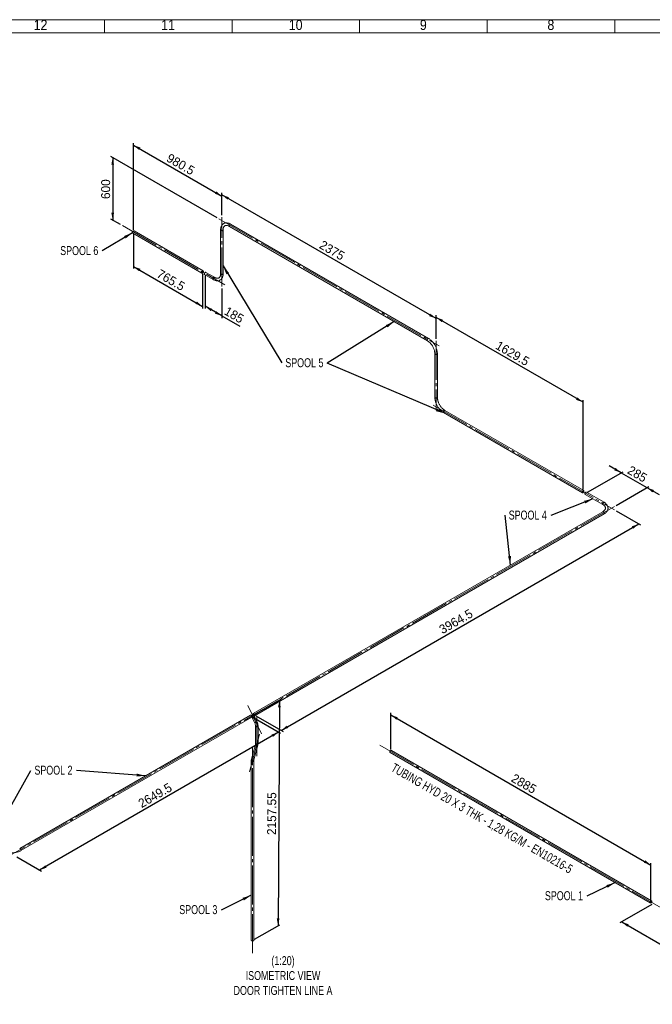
# Paper-space layout 'Hoja3' of a CAD drawing. Header units: millimetres. Extents: x 300 to 16757, y 100 to 11782.
# Tile 3 of 17: x 4845 to 9804, y 4066 to 11782. Entities that reach past the tile are written whole.
import ezdxf

# ---------------------------------------------------------------- set-up
doc = ezdxf.new("R2010")
doc.units = ezdxf.units.MM
doc.linetypes.add('SLD-Centrada-trazos-largos', pattern=[19.05, 15.24, -1.27, 1.27, -1.27])
doc.linetypes.add('SLD-Continua', pattern=[0])
doc.layers.add('COTAS', color=1, linetype='SLD-Continua')
doc.styles.add('SLDTEXTSTYLE3', font='GOTHIC.TTF', dxfattribs={"width": 0.913})
doc.styles.add('SLDTEXTSTYLE6', font='ARIALN.TTF', dxfattribs={"width": 0.87})
doc.styles.add('SLDTEXTSTYLE8', font='ARIAL.TTF', dxfattribs={"width": 0.948})
doc.styles.get("Standard").update_dxf_attribs({"font": 'ARIALN.TTF'})
doc.dimstyles.new('SLDDIMSTYLE2', dxfattribs={"dimtxt": 70, "dimasz": 70, "dimexe": 0, "dimexo": 0.0625, "dimgap": 17.5, "dimtad": 1, "dimlfac": 0.666667, "dimrnd": 1e-09, "dimzin": 12, "dimdsep": 46, "dimtxsty": 'SLDTEXTSTYLE8', "dimsah": 1, "dimcen": 0.09, "dimadec": 0, "dimazin": 3, "dimtfac": 1, "dimtofl": 0, "dimtmove": 0, "dimatfit": 3, "dimfxl": 1, "dimfrac": 2, "dimtolj": 1, "dimtzin": 12, "dimarcsym": 0})
doc.dimstyles.new('SLDDIMSTYLE4', dxfattribs={"dimtxt": 70, "dimasz": 70, "dimexe": 0, "dimexo": 0.0625, "dimgap": 17.5, "dimtad": 1, "dimlfac": 0.666667, "dimrnd": 1e-09, "dimzin": 12, "dimdsep": 46, "dimtxsty": 'SLDTEXTSTYLE8', "dimsah": 1, "dimcen": 0.09, "dimadec": 0, "dimazin": 3, "dimtfac": 1, "dimtmove": 0, "dimatfit": 0, "dimfxl": 1, "dimfrac": 2, "dimtolj": 1, "dimtzin": 12, "dimarcsym": 0})
doc.dimstyles.new('SLDDIMSTYLE5', dxfattribs={"dimtxt": 0.18, "dimasz": 70, "dimexe": 0, "dimexo": 0.0625, "dimgap": 0, "dimtad": 0, "dimtih": 1, "dimtoh": 1, "dimdec": 0, "dimrnd": 1e-09, "dimzin": 0, "dimdsep": 46, "dimtxsty": 'Standard', "dimsah": 1, "dimcen": 0.09, "dimadec": 0, "dimazin": 0, "dimtfac": 70, "dimtdec": 0, "dimtofl": 0, "dimtmove": 0, "dimatfit": 3, "dimfxl": 1, "dimfrac": 2, "dimtolj": 1, "dimtzin": 0, "dimarcsym": 0})

# ---------------------------------------------------------------- blocks, each defined once
blk = doc.blocks.new('_D_47')
at = {"layer": 'COTAS', "ltscale": 20}
for p, q in [((6674, 6315.7), (6889.3, 6191.4)), ((6875.1, 6199.6), (5001.6, 5118)), ((4823.4, 5220.9), (5015.8, 5109.9))]:
    blk.add_line(p, q, dxfattribs=at)
for points in [[(6875.1, 6199.6), (6820.2, 6180.3), (6831, 6161.7)], [(5001.6, 5118), (5056.5, 5137.3), (5045.7, 5155.9)]]:
    blk.add_solid(points, dxfattribs=at)
at = {"layer": 'COTAS', "ltscale": 20, "insert": (5765.9, 5663.4), "char_height": 70, "attachment_point": 1, "rotation": 29.99731, "style": 'SLDTEXTSTYLE8'}
blk.add_mtext('2649.5', dxfattribs=at)
blk = doc.blocks.new('_D_48')
at = {"layer": 'COTAS', "ltscale": 20}
for p, q in [((9521.5, 7933), (9712.8, 7822.6)), ((6895.3, 6212.4), (9698.6, 7830.7)), ((6695.2, 6328), (6909.4, 6204.3))]:
    blk.add_line(p, q, dxfattribs=at)
for points in [[(9698.6, 7830.7), (9643.7, 7811.5), (9654.5, 7792.8)], [(6895.3, 6212.4), (6950.2, 6231.7), (6939.4, 6250.3)]]:
    blk.add_solid(points, dxfattribs=at)
at = {"layer": 'COTAS', "ltscale": 20, "insert": (8124.5, 7026.2), "char_height": 70, "attachment_point": 1, "rotation": 29.99731, "style": 'SLDTEXTSTYLE8'}
blk.add_mtext('3964.5', dxfattribs=at)
blk = doc.blocks.new('_D_49')
at = {"layer": 'COTAS', "ltscale": 20}
for p, q in [((9560.7, 8231.2), (9465.5, 8286.1)), ((9297, 8078.9), (9574.8, 8239.4)), ((9560.7, 8231.2), (9762.2, 8114.9)), ((9521.5, 7975.9), (9776.4, 8123)), ((9762.2, 8114.9), (9857.4, 8059.9))]:
    blk.add_line(p, q, dxfattribs=at)
for points in [[(9560.7, 8231.2), (9516.6, 8269.1), (9505.8, 8250.4)], [(9762.2, 8114.9), (9806.3, 8076.9), (9817.1, 8095.6)]]:
    blk.add_solid(points, dxfattribs=at)
at = {"layer": 'COTAS', "ltscale": 20, "insert": (9637.1, 8291.3), "char_height": 70, "attachment_point": 1, "rotation": 330.00269, "style": 'SLDTEXTSTYLE8'}
blk.add_mtext('285', dxfattribs=at)
blk = doc.blocks.new('_D_50')
at = {"layer": 'COTAS', "ltscale": 20}
for p, q in [((8109.4, 9281), (8109.4, 9465.3)), ((9261.6, 8783.8), (8109.4, 9449)), ((9261.6, 8099.4), (9261.6, 8800.1))]:
    blk.add_line(p, q, dxfattribs=at)
for points in [[(8109.4, 9449), (8153.5, 9411.1), (8164.3, 9429.7)], [(9261.6, 8783.8), (9217.5, 8821.7), (9206.7, 8803.1)]]:
    blk.add_solid(points, dxfattribs=at)
at = {"layer": 'COTAS', "ltscale": 20, "insert": (8603.3, 9268.1), "char_height": 70, "attachment_point": 1, "rotation": 330.00269, "style": 'SLDTEXTSTYLE8'}
blk.add_mtext('1629.5', dxfattribs=at)
blk = doc.blocks.new('_D_51')
at = {"layer": 'COTAS', "ltscale": 20}
for p, q in [((6430, 10250.4), (6430, 10426.1)), ((8109.4, 9440.2), (6430, 10409.7)), ((8109.4, 9281), (8109.4, 9456.6))]:
    blk.add_line(p, q, dxfattribs=at)
for points in [[(6430, 10409.7), (6474.1, 10371.8), (6484.9, 10390.5)], [(8109.4, 9440.2), (8065.3, 9478.1), (8054.5, 9459.5)]]:
    blk.add_solid(points, dxfattribs=at)
at = {"layer": 'COTAS', "ltscale": 20, "insert": (7222.2, 10056.6), "char_height": 70, "attachment_point": 1, "rotation": 330.00269, "style": 'SLDTEXTSTYLE8'}
blk.add_mtext('2375', dxfattribs=at)
blk = doc.blocks.new('_D_52')
at = {"layer": 'COTAS', "ltscale": 20}
for p, q in [((6392.9, 10229), (5560, 10709.8)), ((5574.2, 10701.7), (5574.2, 10211.7)), ((5635.9, 10176.1), (5560, 10219.9))]:
    blk.add_line(p, q, dxfattribs=at)
for points in [[(5574.2, 10701.7), (5563.4, 10644.5), (5584.9, 10644.5)], [(5574.2, 10211.7), (5584.9, 10268.9), (5563.4, 10268.9)]]:
    blk.add_solid(points, dxfattribs=at)
at = {"layer": 'COTAS', "ltscale": 20, "insert": (5483.9, 10376.5), "char_height": 70, "attachment_point": 1, "rotation": 90, "style": 'SLDTEXTSTYLE8'}
blk.add_mtext('600', dxfattribs=at)
blk = doc.blocks.new('_D_53')
at = {"layer": 'COTAS', "ltscale": 20}
for p, q in [((6299.2, 9776.9), (6299.2, 9519.3)), ((6430, 9674.8), (6430, 9443.8)), ((6430, 9460.1), (6299.2, 9535.6)), ((6430, 9460.1), (6570.1, 9379.2))]:
    blk.add_line(p, q, dxfattribs=at)
for points in [[(6299.2, 9535.6), (6343.3, 9497.7), (6354.1, 9516.4)], [(6430, 9460.1), (6385.9, 9498), (6375.1, 9479.3)]]:
    blk.add_solid(points, dxfattribs=at)
at = {"layer": 'COTAS', "ltscale": 20, "insert": (6476.3, 9537.6), "char_height": 70, "attachment_point": 1, "rotation": 330.00269, "style": 'SLDTEXTSTYLE8'}
blk.add_mtext('185', dxfattribs=at)
blk = doc.blocks.new('_D_54')
at = {"layer": 'COTAS', "ltscale": 20}
for p, q in [((5736.7, 10101.6), (5736.7, 9831.6)), ((5736.7, 9847.9), (6278, 9535.4)), ((6278, 9789.1), (6278, 9519.1))]:
    blk.add_line(p, q, dxfattribs=at)
for points in [[(5736.7, 9847.9), (5780.8, 9810), (5791.6, 9828.7)], [(6278, 9535.4), (6233.9, 9573.3), (6223.1, 9554.7)]]:
    blk.add_solid(points, dxfattribs=at)
at = {"layer": 'COTAS', "ltscale": 20, "insert": (5948.2, 9830), "char_height": 70, "attachment_point": 1, "rotation": 330.00269, "style": 'SLDTEXTSTYLE8'}
blk.add_mtext('765.5', dxfattribs=at)
blk = doc.blocks.new('_D_55')
at = {"layer": 'COTAS', "ltscale": 20}
for p, q in [((5736.7, 10134.3), (5736.7, 10815.3)), ((5736.7, 10799), (6430, 10398.7)), ((6430, 10250.4), (6430, 10415))]:
    blk.add_line(p, q, dxfattribs=at)
for points in [[(5736.7, 10799), (5780.8, 10761.1), (5791.6, 10779.7)], [(6430, 10398.7), (6385.9, 10436.6), (6375.1, 10418)]]:
    blk.add_solid(points, dxfattribs=at)
at = {"layer": 'COTAS', "ltscale": 20, "insert": (6024.3, 10737.1), "char_height": 70, "attachment_point": 1, "rotation": 330.00269, "style": 'SLDTEXTSTYLE8'}
blk.add_mtext('980.5', dxfattribs=at)
blk = doc.blocks.new('_D_56')
at = {"layer": 'COTAS', "ltscale": 20}
for p, q in [((6695.2, 6344.2), (6895.3, 6458.1)), ((6881.2, 6450.1), (6870.6, 4682.3)), ((6684.6, 4576.4), (6884.7, 4690.3))]:
    blk.add_line(p, q, dxfattribs=at)
for points in [[(6881.2, 6450.1), (6870.1, 6392.8), (6891.6, 6392.7)], [(6870.6, 4682.3), (6881.7, 4739.6), (6860.2, 4739.7)]]:
    blk.add_solid(points, dxfattribs=at)
at = {"layer": 'COTAS', "ltscale": 20, "insert": (6784.6, 5392.9), "char_height": 70, "attachment_point": 1, "rotation": 89.65624, "style": 'SLDTEXTSTYLE8'}
blk.add_mtext('2157.55', dxfattribs=at)
blk = doc.blocks.new('SW_NOTE_0_67')
at = {"layer": 'COTAS', "color": 0, "ltscale": 20, "insert": (-181.2, 38.8), "char_height": 70, "attachment_point": 2, "style": 'SLDTEXTSTYLE6'}
blk.add_mtext('SPOOL 2', dxfattribs=at)
blk = doc.blocks.new('SW_NOTE_0_68')
at = {"layer": 'COTAS', "color": 0, "ltscale": 20, "insert": (-180, 38.2), "char_height": 70, "attachment_point": 2, "style": 'SLDTEXTSTYLE6'}
blk.add_mtext('SPOOL 3', dxfattribs=at)
blk = doc.blocks.new('SW_NOTE_0_69')
at = {"layer": 'COTAS', "color": 0, "ltscale": 20, "insert": (-180.8, 37.7), "char_height": 70, "attachment_point": 2, "style": 'SLDTEXTSTYLE6'}
blk.add_mtext('SPOOL 4', dxfattribs=at)
blk = doc.blocks.new('SW_NOTE_0_70')
at = {"layer": 'COTAS', "color": 0, "ltscale": 20, "insert": (176.5, 36.5), "char_height": 70, "attachment_point": 2, "style": 'SLDTEXTSTYLE6'}
blk.add_mtext('SPOOL 5', dxfattribs=at)
blk = doc.blocks.new('SW_NOTE_0_71')
at = {"layer": 'COTAS', "color": 0, "ltscale": 20, "insert": (-180.1, 37.8), "char_height": 70, "attachment_point": 2, "style": 'SLDTEXTSTYLE6'}
blk.add_mtext('SPOOL 6', dxfattribs=at)
blk = doc.blocks.new('_D_57')
at = {"layer": 'COTAS', "ltscale": 20}
for p, q in [((7753.8, 6063.3), (7753.8, 6350.8)), ((7753.8, 6334.5), (9793.8, 5156.8)), ((9793.8, 4885.6), (9793.8, 5173.1))]:
    blk.add_line(p, q, dxfattribs=at)
for points in [[(7753.8, 6334.5), (7797.9, 6296.6), (7808.6, 6315.2)], [(9793.8, 5156.8), (9749.6, 5194.7), (9738.9, 5176.1)]]:
    blk.add_solid(points, dxfattribs=at)
at = {"layer": 'COTAS', "ltscale": 20, "insert": (8726.2, 5877.3), "char_height": 70, "attachment_point": 1, "rotation": 330.00269, "style": 'SLDTEXTSTYLE8'}
blk.add_mtext('2885', dxfattribs=at)
blk = doc.blocks.new('_D_58')
at = {"layer": 'COTAS', "ltscale": 20}
for p, q in [((9800.8, 4848.8), (9550, 4704.1)), ((9564.2, 4712.2), (11038.5, 3861.1)), ((11252.2, 3984.5), (11024.4, 3853))]:
    blk.add_line(p, q, dxfattribs=at)
for points in [[(9564.2, 4712.2), (9608.3, 4674.3), (9619.1, 4693)], [(11038.5, 3861.1), (10994.4, 3899), (10983.6, 3880.4)]]:
    blk.add_solid(points, dxfattribs=at)
at = {"layer": 'COTAS', "ltscale": 20, "insert": (10253.8, 4418.3), "char_height": 70, "attachment_point": 1, "rotation": 330.00269, "style": 'SLDTEXTSTYLE8'}
blk.add_mtext('2085', dxfattribs=at)
blk = doc.blocks.new('SW_NOTE_0_72')
at = {"layer": 'COTAS', "color": 0, "ltscale": 20, "insert": (-179.7, 37.5), "char_height": 70, "attachment_point": 2, "style": 'SLDTEXTSTYLE6'}
blk.add_mtext('SPOOL 1', dxfattribs=at)

psp = doc.layouts.new('Hoja3')

# ---------------------------------------------------------------- linework, layer by layer
at = {"color": 7, "linetype": 'SLD-Continua', "lineweight": 18, "ltscale": 20}
for p, q in [((300, 11780), (16720, 11780)), ((5510, 11680), (5510, 11780)), ((6510, 11680), (6510, 11780)), ((7510, 11680), (7510, 11780)), ((8510, 11680), (8510, 11780)), ((9510, 11680), (9510, 11780)), ((400, 11680), (16620, 11680)), ((8510, 11680.02), (8510, 11679.98)), ((5731.681, 10109.263), (6272.971, 9796.783)), ((6282.97, 9814.104), (5741.68, 10126.584)), ((6419.999, 10134.116), (6419.999, 9791.168)), ((6439.999, 9791.168), (6439.999, 10134.116)), ((6488.639, 10162.205), (8040.738, 9266.198)), ((8050.737, 9283.518), (6498.638, 10179.526)), ((6371.359, 9763.079), (6304.184, 9801.858)), ((6294.184, 9784.537), (6361.36, 9745.758)), ((8099.377, 9164.631), (8099.377, 8821.684)), ((8119.377, 8821.684), (8119.377, 9164.631)), ((9266.607, 8091.687), (8178.017, 8720.117)), ((8168.017, 8702.796), (9256.608, 8074.366)), ((9277.821, 8062.12), (9415.707, 7982.52)), ((9425.706, 7999.841), (9287.821, 8079.441)), ((9415.707, 7926.364), (6676.022, 6344.778)), ((6686.021, 6327.457), (9425.706, 7909.043)), ((6654.809, 6332.532), (4844.969, 5287.733)), ((4854.968, 5270.412), (6664.808, 6315.211)), ((6667.858, 6312.221), (6687.228, 6271.887)), ((6705.257, 6280.545), (6685.886, 6320.879)), ((6693.549, 6247.144), (6693.549, 6110.063)), ((6713.549, 6110.063), (6713.549, 6247.144)), ((6692.685, 6102.78), (6661.96, 5988.107)), ((6681.279, 5982.931), (6712.003, 6097.604)), ((7748.753, 6038.262), (9788.756, 4860.593)), ((9798.755, 4877.914), (7758.752, 6055.582)), ((6660.415, 5975.647), (6660.415, 4568.308)), ((6680.415, 4568.308), (6680.415, 5975.647))]:
    psp.add_line(p, q, dxfattribs=at)
at = {"color": 7, "linetype": 'SLD-Continua', "lineweight": 18, "ltscale": 20, "flags": 128}
for points in [[(6498.638, 10179.526), (6496.416, 10180.769), (6492.223, 10182.897), (6488.015, 10184.746), (6483.807, 10186.306), (6479.616, 10187.567), (6475.459, 10188.522), (6471.354, 10189.164), (6467.319, 10189.492), (6463.376, 10189.504), (6459.54, 10189.204), (6455.828, 10188.598), (6452.254, 10187.693), (6448.828, 10186.498), (6445.561, 10185.021), (6442.458, 10183.271), (6439.528, 10181.256), (6436.777, 10178.984), (6434.212, 10176.462), (6431.837, 10173.695), (6429.659, 10170.687), (6427.684, 10167.444), (6425.919, 10163.972), (6424.371, 10160.278), (6423.049, 10156.373), (6421.958, 10152.27), (6421.105, 10147.984), (6420.493, 10143.532), (6420.124, 10138.932), (6419.999, 10134.116)], [(5731.681, 10109.263), (5731.175, 10109.622), (5730.435, 10110.49), (5729.92, 10111.628), (5729.65, 10112.992), (5729.634, 10114.535), (5729.873, 10116.201), (5730.357, 10117.929), (5731.071, 10119.656)], [(5731.071, 10119.656), (5731.987, 10121.321), (5733.072, 10122.863), (5734.288, 10124.227), (5735.591, 10125.363), (5736.933, 10126.23), (5738.266, 10126.797), (5739.541, 10127.043), (5740.713, 10126.959), (5741.68, 10126.584)], [(6437.07, 10130.034), (6435.604, 10129.335), (6433.935, 10128.809), (6432.124, 10128.475), (6430.237, 10128.344), (6428.34, 10128.423), (6426.504, 10128.707), (6424.794, 10129.186), (6423.272, 10129.844), (6421.993, 10130.656), (6421.004, 10131.593), (6420.339, 10132.621), (6420.024, 10133.704), (6419.999, 10134.113)], [(6422.928, 10130.034), (6424.394, 10129.335), (6426.062, 10128.809), (6427.873, 10128.475), (6429.761, 10128.344), (6431.657, 10128.423), (6433.493, 10128.707), (6435.203, 10129.186), (6436.725, 10129.844), (6438.004, 10130.656), (6438.994, 10131.593), (6439.658, 10132.621), (6439.973, 10133.704), (6439.999, 10134.116)], [(6439.999, 10134.116), (6440.026, 10136.114), (6440.227, 10139.803), (6440.618, 10143.309), (6441.193, 10146.617), (6441.942, 10149.717), (6442.856, 10152.6), (6443.927, 10155.26), (6445.147, 10157.695), (6446.512, 10159.907), (6448.022, 10161.9), (6449.687, 10163.681), (6451.522, 10165.252), (6453.552, 10166.609), (6455.789, 10167.735), (6458.208, 10168.598), (6460.757, 10169.178), (6463.411, 10169.483), (6466.16, 10169.521), (6469.004, 10169.303), (6471.945, 10168.829), (6474.98, 10168.102), (6478.101, 10167.119), (6481.301, 10165.88), (6484.567, 10164.384), (6487.705, 10162.735), (6488.639, 10162.205)], [(6488.639, 10162.205), (6487.878, 10162.804), (6487.206, 10163.761), (6486.767, 10164.974), (6486.575, 10166.4), (6486.639, 10167.987), (6486.956, 10169.679), (6487.515, 10171.413), (6488.294, 10173.128), (6489.267, 10174.761), (6490.398, 10176.253), (6491.646, 10177.551), (6492.966, 10178.606), (6494.311, 10179.382), (6495.631, 10179.851), (6496.879, 10179.994), (6498.009, 10179.808), (6498.638, 10179.526)], [(6493.638, 10179.031), (6492.3, 10178.111), (6491.01, 10176.929), (6489.815, 10175.528), (6488.759, 10173.959), (6487.878, 10172.277), (6487.206, 10170.545), (6486.767, 10168.824), (6486.575, 10167.177), (6486.639, 10165.663), (6486.956, 10164.338), (6487.515, 10163.248), (6488.294, 10162.434), (6488.642, 10162.203)], [(6272.361, 9807.176), (6273.277, 9808.841), (6274.363, 9810.383), (6275.579, 9811.747), (6276.881, 9812.883), (6278.223, 9813.75), (6279.556, 9814.316), (6280.831, 9814.562), (6282.004, 9814.479), (6283.03, 9814.069), (6283.873, 9813.347), (6284.504, 9812.34), (6284.898, 9811.083), (6285.041, 9809.623), (6284.93, 9808.011), (6284.566, 9806.307), (6283.964, 9804.571), (6283.146, 9802.867), (6282.141, 9801.256), (6280.985, 9799.797), (6279.72, 9798.541), (6278.391, 9797.535), (6277.048, 9796.815), (6275.738, 9796.407), (6274.508, 9796.325), (6273.404, 9796.573), (6272.465, 9797.142), (6271.725, 9798.01), (6271.21, 9799.147), (6270.94, 9800.512), (6270.924, 9802.055), (6271.163, 9803.721), (6271.648, 9805.448), (6272.361, 9807.176)], [(6274.044, 9806.656), (6274.813, 9808.022), (6275.74, 9809.258), (6276.779, 9810.304), (6277.878, 9811.105), (6278.982, 9811.623), (6280.035, 9811.83), (6280.984, 9811.718), (6281.782, 9811.291), (6282.389, 9810.57), (6282.775, 9809.593), (6282.92, 9808.407), (6282.816, 9807.073), (6282.47, 9805.658), (6281.898, 9804.231), (6281.129, 9802.865), (6280.201, 9801.629), (6279.162, 9800.584), (6278.063, 9799.782), (6276.96, 9799.265), (6275.907, 9799.057), (6274.958, 9799.17), (6274.159, 9799.597), (6273.552, 9800.317), (6273.167, 9801.294), (6273.022, 9802.48), (6273.125, 9803.814), (6273.472, 9805.23), (6274.044, 9806.656)], [(6293.574, 9794.93), (6294.49, 9796.595), (6295.576, 9798.137), (6296.792, 9799.501), (6298.094, 9800.636), (6299.436, 9801.503), (6300.769, 9802.07), (6302.045, 9802.316), (6303.217, 9802.233), (6304.184, 9801.858)], [(6294.184, 9784.537), (6293.678, 9784.896), (6292.938, 9785.764), (6292.424, 9786.901), (6292.153, 9788.266), (6292.137, 9789.809), (6292.376, 9791.474), (6292.861, 9793.202), (6293.574, 9794.93)], [(6359.288, 9750.336), (6359.416, 9751.955), (6359.795, 9753.663), (6360.411, 9755.399), (6361.242, 9757.099), (6362.258, 9758.702), (6363.422, 9760.15), (6364.692, 9761.391), (6366.023, 9762.38), (6367.365, 9763.081), (6368.672, 9763.47), (6369.895, 9763.531), (6370.99, 9763.262), (6371.351, 9763.083)], [(6366.359, 9762.584), (6365.021, 9761.663), (6363.731, 9760.481), (6362.536, 9759.08), (6361.48, 9757.511), (6360.599, 9755.829), (6359.927, 9754.097), (6359.487, 9752.376), (6359.296, 9750.729), (6359.36, 9749.216), (6359.677, 9747.89), (6360.235, 9746.8), (6361.015, 9745.986), (6361.36, 9745.758)], [(6361.36, 9745.758), (6363.582, 9744.515), (6367.774, 9742.387), (6371.983, 9740.538), (6376.19, 9738.978), (6380.381, 9737.717), (6384.539, 9736.763), (6388.644, 9736.12), (6392.678, 9735.792), (6396.622, 9735.78), (6400.458, 9736.08), (6404.17, 9736.686), (6407.744, 9737.591), (6411.169, 9738.786), (6414.437, 9740.263), (6417.539, 9742.013), (6420.47, 9744.028), (6423.22, 9746.3), (6425.785, 9748.822), (6428.16, 9751.589), (6430.338, 9754.597), (6432.314, 9757.84), (6434.079, 9761.312), (6435.626, 9765.006), (6436.949, 9768.911), (6438.039, 9773.014), (6438.892, 9777.3), (6439.504, 9781.752), (6439.873, 9786.352), (6439.999, 9791.168)], [(6419.999, 9791.168), (6419.972, 9789.171), (6419.771, 9785.481), (6419.379, 9781.975), (6418.805, 9778.667), (6418.056, 9775.567), (6417.142, 9772.684), (6416.071, 9770.024), (6414.851, 9767.589), (6413.486, 9765.377), (6411.975, 9763.384), (6410.311, 9761.603), (6408.475, 9760.032), (6406.445, 9758.675), (6404.209, 9757.549), (6401.79, 9756.686), (6399.24, 9756.106), (6396.587, 9755.801), (6393.838, 9755.763), (6390.993, 9755.981), (6388.052, 9756.455), (6385.018, 9757.182), (6381.896, 9758.165), (6378.696, 9759.404), (6375.43, 9760.9), (6372.292, 9762.549), (6371.359, 9763.079)], [(6439.999, 9791.168), (6439.86, 9790.211), (6439.368, 9789.151), (6438.538, 9788.164), (6437.398, 9787.285), (6435.992, 9786.547), (6434.368, 9785.976), (6432.587, 9785.592), (6430.712, 9785.41), (6428.812, 9785.436), (6426.954, 9785.67), (6425.206, 9786.102), (6423.632, 9786.717), (6422.288, 9787.493), (6421.222, 9788.402), (6420.474, 9789.411), (6420.069, 9790.483), (6419.999, 9791.168)], [(6422.928, 9787.086), (6424.394, 9786.388), (6426.062, 9785.862), (6427.873, 9785.527), (6429.761, 9785.397), (6431.657, 9785.475), (6433.493, 9785.76), (6435.203, 9786.239), (6436.725, 9786.897), (6438.004, 9787.709), (6438.994, 9788.646), (6439.658, 9789.674), (6439.973, 9790.757), (6439.999, 9791.166)], [(8038.667, 9270.776), (8038.794, 9272.395), (8039.173, 9274.103), (8039.789, 9275.839), (8040.62, 9277.538), (8041.636, 9279.142), (8042.8, 9280.59), (8044.071, 9281.831), (8045.401, 9282.82), (8046.744, 9283.521), (8048.05, 9283.909), (8049.273, 9283.97), (8050.368, 9283.702), (8050.735, 9283.52)], [(8045.738, 9283.023), (8044.4, 9282.103), (8043.11, 9280.921), (8041.915, 9279.52), (8040.858, 9277.951), (8039.978, 9276.269), (8039.306, 9274.537), (8038.866, 9272.816), (8038.675, 9271.169), (8038.739, 9269.655), (8039.056, 9268.33), (8039.614, 9267.24), (8040.394, 9266.426), (8040.738, 9266.198)], [(8040.738, 9266.198), (8042.493, 9265.153), (8045.869, 9262.966), (8049.258, 9260.535), (8052.644, 9257.868), (8056.01, 9254.975), (8059.342, 9251.863), (8062.624, 9248.546), (8065.841, 9245.036), (8068.979, 9241.345), (8072.023, 9237.489), (8074.959, 9233.483), (8077.776, 9229.344), (8080.46, 9225.088), (8083.001, 9220.732), (8085.387, 9216.296), (8087.609, 9211.798), (8089.657, 9207.256), (8091.524, 9202.691), (8093.203, 9198.122), (8094.687, 9193.568), (8095.971, 9189.049), (8097.053, 9184.585), (8097.929, 9180.195), (8098.598, 9175.899), (8099.06, 9171.715), (8099.318, 9167.662), (8099.377, 9164.631)], [(8119.377, 9164.631), (8119.343, 9167.204), (8119.094, 9172.103), (8118.608, 9177.084), (8117.888, 9182.133), (8116.938, 9187.235), (8115.765, 9192.374), (8114.372, 9197.536), (8112.766, 9202.704), (8110.953, 9207.863), (8108.939, 9213), (8106.731, 9218.098), (8104.336, 9223.143), (8101.761, 9228.121), (8099.015, 9233.015), (8096.106, 9237.813), (8093.042, 9242.499), (8089.832, 9247.059), (8086.486, 9251.48), (8083.012, 9255.749), (8079.421, 9259.851), (8075.721, 9263.775), (8071.923, 9267.507), (8068.037, 9271.037), (8064.072, 9274.351), (8060.039, 9277.439), (8055.948, 9280.289), (8051.81, 9282.89), (8050.737, 9283.518)], [(8119.377, 9164.633), (8119.239, 9163.674), (8118.747, 9162.614), (8117.916, 9161.626), (8116.777, 9160.748), (8115.37, 9160.01), (8113.747, 9159.438), (8111.966, 9159.055), (8110.091, 9158.873), (8108.19, 9158.899), (8106.332, 9159.132), (8104.585, 9159.564), (8103.01, 9160.179), (8101.666, 9160.955), (8100.601, 9161.864), (8099.852, 9162.873), (8099.448, 9163.946), (8099.377, 9164.627)], [(8102.306, 9160.549), (8103.772, 9159.85), (8105.441, 9159.324), (8107.252, 9158.99), (8109.139, 9158.86), (8111.036, 9158.938), (8112.872, 9159.222), (8114.582, 9159.702), (8116.104, 9160.359), (8117.383, 9161.171), (8118.372, 9162.109), (8119.037, 9163.137), (8119.352, 9164.219), (8119.377, 9164.631)], [(8099.377, 8821.686), (8099.516, 8820.726), (8100.008, 8819.666), (8100.839, 8818.679), (8101.978, 8817.801), (8103.385, 8817.062), (8105.008, 8816.491), (8106.789, 8816.108), (8108.664, 8815.926), (8110.565, 8815.952), (8112.422, 8816.185), (8114.17, 8816.617), (8115.744, 8817.232), (8117.089, 8818.008), (8118.154, 8818.917), (8118.903, 8819.926), (8119.307, 8820.998), (8119.377, 8821.687)], [(8099.377, 8821.684), (8099.412, 8819.11), (8099.661, 8814.212), (8100.147, 8809.231), (8100.867, 8804.182), (8101.816, 8799.08), (8102.99, 8793.94), (8104.382, 8788.779), (8105.988, 8783.611), (8107.801, 8778.451), (8109.816, 8773.315), (8112.024, 8768.216), (8114.419, 8763.171), (8116.993, 8758.194), (8119.74, 8753.299), (8122.649, 8748.502), (8125.713, 8743.816), (8128.923, 8739.255), (8132.269, 8734.834), (8135.743, 8730.566), (8139.334, 8726.464), (8143.034, 8722.54), (8146.831, 8718.808), (8150.718, 8715.278), (8154.682, 8711.964), (8158.715, 8708.876), (8162.806, 8706.026), (8166.945, 8703.425), (8168.017, 8702.796)], [(8119.377, 8821.684), (8119.239, 8820.726), (8118.747, 8819.666), (8117.916, 8818.679), (8116.777, 8817.801), (8115.37, 8817.062), (8113.747, 8816.491), (8111.966, 8816.108), (8110.091, 8815.926), (8108.19, 8815.952), (8106.332, 8816.185), (8104.585, 8816.617), (8103.01, 8817.232), (8101.666, 8818.008), (8100.601, 8818.917), (8099.852, 8819.926), (8099.448, 8820.998), (8099.377, 8821.684)], [(8178.017, 8720.117), (8176.262, 8721.162), (8172.886, 8723.349), (8169.497, 8725.78), (8166.111, 8728.446), (8162.744, 8731.34), (8159.413, 8734.451), (8156.13, 8737.769), (8152.913, 8741.279), (8149.776, 8744.97), (8146.732, 8748.826), (8143.795, 8752.832), (8140.979, 8756.971), (8138.294, 8761.227), (8135.754, 8765.582), (8133.368, 8770.019), (8131.146, 8774.517), (8129.098, 8779.058), (8127.231, 8783.623), (8125.552, 8788.193), (8124.068, 8792.747), (8122.783, 8797.266), (8121.702, 8801.73), (8120.826, 8806.12), (8120.157, 8810.416), (8119.694, 8814.6), (8119.437, 8818.653), (8119.377, 8821.684)], [(8168.017, 8702.796), (8167.257, 8703.395), (8166.585, 8704.352), (8166.145, 8705.565), (8165.954, 8706.991), (8166.018, 8708.578), (8166.335, 8710.27), (8166.893, 8712.004), (8167.673, 8713.719), (8168.646, 8715.352), (8169.777, 8716.844), (8171.025, 8718.141), (8172.345, 8719.197), (8173.689, 8719.973), (8175.009, 8720.441), (8176.257, 8720.585), (8177.388, 8720.399), (8178.017, 8720.117)], [(8173.017, 8719.622), (8171.679, 8718.702), (8170.389, 8717.52), (8169.194, 8716.119), (8168.137, 8714.549), (8167.257, 8712.868), (8166.585, 8711.136), (8166.145, 8709.415), (8165.954, 8707.768), (8166.018, 8706.254), (8166.335, 8704.929), (8166.893, 8703.839), (8167.673, 8703.025), (8168.015, 8702.797)], [(9255.998, 8084.759), (9256.914, 8086.424), (9258, 8087.966), (9259.216, 8089.33), (9260.518, 8090.466), (9261.86, 8091.333), (9263.193, 8091.899), (9264.469, 8092.145), (9265.641, 8092.062), (9266.667, 8091.652), (9267.511, 8090.93), (9268.141, 8089.923), (9268.535, 8088.666), (9268.678, 8087.206), (9268.567, 8085.594), (9268.203, 8083.89), (9267.601, 8082.154), (9266.783, 8080.45), (9265.778, 8078.839), (9264.622, 8077.38), (9263.357, 8076.124), (9262.028, 8075.118), (9260.685, 8074.398), (9259.375, 8073.99), (9258.145, 8073.908), (9257.041, 8074.156), (9256.102, 8074.725), (9255.362, 8075.593), (9254.847, 8076.73), (9254.577, 8078.095), (9254.561, 8079.638), (9254.8, 8081.304), (9255.285, 8083.031), (9255.998, 8084.759)], [(9257.681, 8084.239), (9258.45, 8085.605), (9259.377, 8086.841), (9260.416, 8087.887), (9261.515, 8088.688), (9262.619, 8089.206), (9263.672, 8089.413), (9264.621, 8089.301), (9265.419, 8088.874), (9266.026, 8088.153), (9266.412, 8087.176), (9266.557, 8085.99), (9266.453, 8084.656), (9266.107, 8083.241), (9265.535, 8081.814), (9264.766, 8080.448), (9263.838, 8079.212), (9262.799, 8078.167), (9261.7, 8077.365), (9260.597, 8076.848), (9259.544, 8076.64), (9258.595, 8076.752), (9257.796, 8077.18), (9257.189, 8077.9), (9256.804, 8078.877), (9256.659, 8080.063), (9256.762, 8081.397), (9257.109, 8082.813), (9257.681, 8084.239)], [(9277.821, 8062.12), (9277.762, 8062.155), (9276.918, 8062.877), (9276.288, 8063.884), (9275.894, 8065.141), (9275.75, 8066.602), (9275.862, 8068.213), (9276.226, 8069.917), (9276.827, 8071.653), (9277.646, 8073.357), (9278.651, 8074.968), (9279.807, 8076.427), (9281.072, 8077.683), (9282.401, 8078.689), (9283.744, 8079.409), (9285.054, 8079.817), (9286.283, 8079.899), (9287.388, 8079.651), (9287.821, 8079.441)], [(9415.703, 7982.523), (9414.947, 7983.119), (9414.275, 7984.076), (9413.835, 7985.289), (9413.644, 7986.715), (9413.708, 7988.302), (9414.025, 7989.994), (9414.583, 7991.728), (9415.363, 7993.443), (9416.336, 7995.076), (9417.467, 7996.568), (9418.715, 7997.865), (9420.035, 7998.921), (9421.379, 7999.697), (9422.699, 8000.165), (9423.947, 8000.309), (9425.078, 8000.123), (9425.706, 7999.841)], [(9420.707, 7999.346), (9419.369, 7998.426), (9418.079, 7997.244), (9416.884, 7995.843), (9415.827, 7994.273), (9414.947, 7992.592), (9414.275, 7990.86), (9413.835, 7989.139), (9413.644, 7987.492), (9413.708, 7985.978), (9414.025, 7984.653), (9414.583, 7983.563), (9415.363, 7982.749), (9415.707, 7982.52)], [(9415.707, 7982.52), (9417.424, 7981.498), (9420.518, 7979.479), (9423.358, 7977.388), (9425.936, 7975.237), (9428.246, 7973.039), (9430.285, 7970.806), (9432.053, 7968.549), (9433.551, 7966.276), (9434.784, 7963.988), (9435.755, 7961.684), (9436.464, 7959.353), (9436.906, 7956.979), (9437.067, 7954.543), (9436.923, 7952.043), (9436.461, 7949.518), (9435.689, 7947.02), (9434.625, 7944.571), (9433.284, 7942.171), (9431.672, 7939.818), (9429.792, 7937.508), (9427.644, 7935.244), (9425.232, 7933.032), (9422.559, 7930.881), (9419.631, 7928.801), (9416.634, 7926.908), (9415.707, 7926.364)], [(9425.706, 7909.043), (9427.894, 7910.346), (9431.833, 7912.913), (9435.539, 7915.633), (9438.994, 7918.496), (9442.182, 7921.495), (9445.088, 7924.617), (9447.697, 7927.851), (9449.998, 7931.18), (9451.981, 7934.589), (9453.64, 7938.061), (9454.971, 7941.578), (9455.975, 7945.125), (9456.652, 7948.689), (9457.008, 7952.257), (9457.044, 7955.818), (9456.764, 7959.363), (9456.172, 7962.881), (9455.271, 7966.363), (9454.062, 7969.803), (9452.547, 7973.192), (9450.726, 7976.524), (9448.602, 7979.789), (9446.177, 7982.975), (9443.457, 7986.073), (9440.449, 7989.068), (9437.164, 7991.949), (9433.614, 7994.705), (9429.815, 7997.324), (9425.706, 7999.841)], [(9425.705, 7909.043), (9426.467, 7909.642), (9427.139, 7910.599), (9427.579, 7911.812), (9427.77, 7913.238), (9427.706, 7914.826), (9427.389, 7916.517), (9426.831, 7918.252), (9426.051, 7919.966), (9425.078, 7921.599), (9423.947, 7923.091), (9422.699, 7924.389), (9421.379, 7925.444), (9420.035, 7926.22), (9418.715, 7926.689), (9417.467, 7926.832), (9416.336, 7926.646), (9415.702, 7926.362)], [(9420.707, 7925.869), (9422.045, 7924.949), (9423.335, 7923.767), (9424.53, 7922.366), (9425.586, 7920.797), (9426.467, 7919.115), (9427.139, 7917.383), (9427.579, 7915.662), (9427.77, 7914.015), (9427.706, 7912.501), (9427.389, 7911.176), (9426.831, 7910.086), (9426.051, 7909.272), (9425.706, 7909.043)], [(6665.418, 6325.604), (6664.502, 6327.268), (6663.417, 6328.811), (6662.201, 6330.174), (6660.898, 6331.31), (6659.556, 6332.177), (6658.223, 6332.744), (6656.948, 6332.99), (6655.776, 6332.907), (6654.809, 6332.532)], [(6686.632, 6327.908), (6685.715, 6327.301), (6684.63, 6327.012), (6683.414, 6327.052), (6682.111, 6327.421), (6680.769, 6328.103), (6679.436, 6329.075), (6678.161, 6330.301), (6676.989, 6331.738), (6675.963, 6333.333), (6675.119, 6335.029), (6674.489, 6336.764), (6674.095, 6338.476), (6673.951, 6340.102), (6674.063, 6341.584), (6674.426, 6342.869), (6675.028, 6343.91), (6675.846, 6344.669), (6676.852, 6345.119), (6678.008, 6345.244), (6679.273, 6345.039), (6680.601, 6344.511), (6681.945, 6343.68), (6683.255, 6342.576), (6684.484, 6341.238), (6685.588, 6339.715), (6686.527, 6338.062), (6687.268, 6336.339), (6687.782, 6334.608), (6688.052, 6332.932), (6688.068, 6331.37), (6687.83, 6329.98), (6687.345, 6328.812), (6686.632, 6327.908)], [(6684.949, 6330.371), (6684.18, 6329.893), (6683.252, 6329.727), (6682.213, 6329.882), (6681.114, 6330.349), (6680.011, 6331.106), (6678.958, 6332.114), (6678.008, 6333.322), (6677.21, 6334.671), (6676.603, 6336.092), (6676.217, 6337.515), (6676.073, 6338.867), (6676.176, 6340.082), (6676.523, 6341.098), (6677.095, 6341.864), (6677.864, 6342.342), (6678.791, 6342.508), (6679.83, 6342.353), (6680.929, 6341.886), (6682.033, 6341.129), (6683.086, 6340.121), (6684.035, 6338.913), (6684.833, 6337.564), (6685.44, 6336.142), (6685.826, 6334.72), (6685.971, 6333.367), (6685.867, 6332.153), (6685.521, 6331.137), (6684.949, 6330.371)], [(6664.808, 6315.211), (6665.314, 6315.569), (6666.054, 6316.438), (6666.569, 6317.575), (6666.839, 6318.94), (6666.855, 6320.483), (6666.616, 6322.148), (6666.132, 6323.876), (6665.418, 6325.604)], [(6682.482, 6318.282), (6681.042, 6317.478), (6679.452, 6316.641), (6677.768, 6315.8), (6676.052, 6314.987), (6674.366, 6314.229), (6672.77, 6313.556), (6671.323, 6312.991), (6670.076, 6312.555), (6669.074, 6312.263), (6668.355, 6312.126), (6667.943, 6312.148), (6667.854, 6312.33), (6668.091, 6312.665), (6668.646, 6313.14), (6669.497, 6313.738), (6670.615, 6314.437), (6671.96, 6315.213), (6673.481, 6316.038), (6675.126, 6316.881), (6676.833, 6317.711), (6678.542, 6318.5), (6680.191, 6319.219), (6681.719, 6319.841), (6683.073, 6320.344), (6684.202, 6320.71), (6685.066, 6320.925), (6685.634, 6320.983), (6685.886, 6320.88), (6685.812, 6320.62), (6685.414, 6320.214), (6684.708, 6319.675), (6683.719, 6319.023), (6682.482, 6318.282)], [(6680.799, 6317.762), (6679.599, 6317.096), (6678.262, 6316.402), (6676.856, 6315.716), (6675.45, 6315.072), (6674.116, 6314.501), (6672.92, 6314.034), (6671.922, 6313.692), (6671.172, 6313.494), (6670.709, 6313.449), (6670.554, 6313.56), (6670.716, 6313.82), (6671.186, 6314.217), (6671.942, 6314.732), (6672.945, 6315.337), (6674.145, 6316.003), (6675.482, 6316.697), (6676.888, 6317.383), (6678.293, 6318.028), (6679.628, 6318.598), (6680.824, 6319.066), (6681.822, 6319.407), (6682.571, 6319.605), (6683.035, 6319.65), (6683.19, 6319.54), (6683.028, 6319.279), (6682.558, 6318.882), (6681.802, 6318.368), (6680.799, 6317.762)], [(6705.257, 6280.545), (6705.26, 6280.435), (6705.023, 6280.101), (6704.469, 6279.626), (6703.617, 6279.028), (6702.499, 6278.329), (6701.155, 6277.552), (6699.633, 6276.728), (6697.989, 6275.885), (6696.281, 6275.054), (6694.572, 6274.265), (6692.924, 6273.547), (6691.395, 6272.925), (6690.042, 6272.422), (6688.913, 6272.056), (6688.048, 6271.841), (6687.48, 6271.783), (6687.229, 6271.886), (6687.228, 6271.887)], [(6701.852, 6277.948), (6700.413, 6277.145), (6698.823, 6276.307), (6697.139, 6275.466), (6695.423, 6274.653), (6693.737, 6273.896), (6692.141, 6273.223), (6690.693, 6272.657), (6689.446, 6272.221), (6688.445, 6271.929), (6687.726, 6271.792), (6687.314, 6271.815), (6687.228, 6271.887)], [(6705.257, 6280.545), (6705.182, 6280.287), (6704.785, 6279.88), (6704.079, 6279.341), (6703.089, 6278.69), (6701.852, 6277.948)], [(6693.549, 6247.137), (6693.574, 6246.733), (6693.889, 6245.65), (6694.554, 6244.622), (6695.543, 6243.685), (6696.822, 6242.873), (6698.344, 6242.215), (6700.054, 6241.736), (6701.89, 6241.451), (6703.787, 6241.373), (6705.674, 6241.503), (6707.485, 6241.838), (6709.154, 6242.364), (6710.62, 6243.062)], [(6693.55, 6247.25), (6693.687, 6246.187), (6694.179, 6245.127), (6695.01, 6244.14), (6696.149, 6243.261), (6697.556, 6242.523), (6699.179, 6241.952), (6700.96, 6241.568), (6702.835, 6241.386), (6704.736, 6241.412), (6706.594, 6241.646), (6708.341, 6242.078), (6709.916, 6242.693), (6711.26, 6243.469), (6712.325, 6244.378), (6713.074, 6245.387), (6713.478, 6246.459), (6713.549, 6247.144)], [(6692.685, 6102.78), (6692.521, 6101.758), (6692.622, 6100.38), (6693.075, 6098.995), (6693.862, 6097.653), (6694.956, 6096.403), (6696.317, 6095.29), (6697.896, 6094.354), (6699.635, 6093.629), (6701.473, 6093.141), (6703.342, 6092.908), (6705.175, 6092.938), (6706.905, 6093.231), (6708.471, 6093.775), (6709.815, 6094.551), (6710.89, 6095.531), (6711.655, 6096.679), (6712.003, 6097.604)], [(6692.689, 6102.795), (6692.604, 6102.429), (6692.527, 6101.073), (6692.805, 6099.685), (6693.428, 6098.315), (6694.373, 6097.013), (6695.606, 6095.826), (6697.082, 6094.797), (6698.749, 6093.963), (6700.546, 6093.354), (6702.408, 6092.992), (6704.267, 6092.89), (6706.057, 6093.052), (6707.712, 6093.473), (6709.174, 6094.136)], [(6713.549, 6110.065), (6713.478, 6109.378), (6713.074, 6108.306), (6712.325, 6107.297), (6711.26, 6106.388), (6709.916, 6105.612), (6708.341, 6104.997), (6706.594, 6104.565), (6704.736, 6104.331), (6702.835, 6104.305), (6700.96, 6104.487), (6699.179, 6104.871), (6697.556, 6105.442), (6696.149, 6106.18), (6695.01, 6107.059), (6694.179, 6108.046), (6693.687, 6109.106), (6693.549, 6110.078)], [(6710.62, 6105.981), (6709.154, 6105.283), (6707.485, 6104.757), (6705.674, 6104.422), (6703.787, 6104.292), (6701.89, 6104.37), (6700.054, 6104.654), (6698.344, 6105.134), (6696.822, 6105.792), (6695.543, 6106.604), (6694.554, 6107.541), (6693.889, 6108.569), (6693.574, 6109.652), (6693.549, 6110.063)], [(7748.753, 6038.262), (7748.247, 6038.62), (7747.507, 6039.489), (7746.992, 6040.626), (7746.722, 6041.991), (7746.706, 6043.534), (7746.945, 6045.199), (7747.43, 6046.927), (7748.143, 6048.654)], [(7748.143, 6048.654), (7749.059, 6050.319), (7750.145, 6051.861), (7751.361, 6053.225), (7752.663, 6054.361), (7754.005, 6055.228), (7755.338, 6055.795), (7756.613, 6056.041), (7757.786, 6055.957), (7758.752, 6055.582)], [(6660.415, 5975.647), (6660.554, 5974.69), (6661.046, 5973.63), (6661.876, 5972.643), (6663.016, 5971.764), (6664.422, 5971.026), (6666.046, 5970.455), (6667.827, 5970.071), (6669.702, 5969.889), (6671.602, 5969.915), (6673.46, 5970.148), (6675.208, 5970.58), (6676.782, 5971.196), (6678.126, 5971.972), (6679.192, 5972.881), (6679.94, 5973.889), (6680.344, 5974.962), (6680.415, 5975.647)], [(6677.486, 5971.565), (6676.02, 5970.866), (6674.352, 5970.34), (6672.541, 5970.006), (6670.653, 5969.876), (6668.757, 5969.954), (6666.92, 5970.238), (6665.21, 5970.718), (6663.688, 5971.376), (6662.41, 5972.188), (6661.42, 5973.125), (6660.756, 5974.153), (6660.441, 5975.235), (6660.415, 5975.645)], [(6661.96, 5988.104), (6661.797, 5987.085), (6661.898, 5985.706), (6662.35, 5984.321), (6663.138, 5982.979), (6664.232, 5981.729), (6665.593, 5980.616), (6667.172, 5979.68), (6668.911, 5978.955), (6670.749, 5978.468), (6672.618, 5978.235), (6674.45, 5978.265), (6676.181, 5978.558), (6677.747, 5979.102), (6679.091, 5979.878), (6680.165, 5980.858), (6680.931, 5982.006), (6681.275, 5982.915)], [(6678.45, 5979.462), (6676.988, 5978.799), (6675.333, 5978.379), (6673.543, 5978.217), (6671.683, 5978.318), (6669.822, 5978.68), (6668.025, 5979.29), (6666.358, 5980.124), (6664.882, 5981.153), (6663.649, 5982.34), (6662.704, 5983.642), (6662.081, 5985.012), (6661.803, 5986.4), (6661.88, 5987.756), (6661.96, 5988.107)], [(4717.69, 5270.412), (4719.936, 5269.156), (4724.302, 5266.922), (4728.859, 5264.854), (4733.591, 5262.953), (4738.484, 5261.224), (4743.522, 5259.671), (4748.688, 5258.296), (4753.966, 5257.103), (4759.341, 5256.094), (4764.797, 5255.27), (4770.316, 5254.633), (4775.883, 5254.185), (4781.48, 5253.926), (4787.092, 5253.857), (4792.702, 5253.978), (4798.292, 5254.288), (4803.846, 5254.788), (4809.348, 5255.475), (4814.782, 5256.349), (4820.13, 5257.408), (4825.378, 5258.65), (4830.509, 5260.073), (4835.509, 5261.673), (4840.362, 5263.449), (4845.052, 5265.398), (4849.566, 5267.515), (4853.888, 5269.798), (4854.968, 5270.412)], [(4854.877, 5270.362), (4855.729, 5271.011), (4856.401, 5271.968), (4856.84, 5273.181), (4857.032, 5274.607), (4856.968, 5276.195), (4856.651, 5277.886), (4856.092, 5279.621), (4855.313, 5281.335), (4854.34, 5282.968), (4853.209, 5284.46), (4851.961, 5285.758), (4850.641, 5286.813), (4849.297, 5287.589), (4847.976, 5288.058), (4846.728, 5288.201), (4845.598, 5288.015), (4844.969, 5287.733)], [(4854.968, 5270.412), (4855.313, 5270.641), (4856.092, 5271.455), (4856.651, 5272.545), (4856.968, 5273.87), (4857.032, 5275.384), (4856.84, 5277.031), (4856.401, 5278.752), (4855.729, 5280.484), (4854.848, 5282.166), (4853.792, 5283.735), (4852.597, 5285.136), (4851.307, 5286.318), (4849.969, 5287.238)], [(9788.146, 4870.986), (9789.062, 4872.651), (9790.148, 4874.193), (9791.364, 4875.556), (9792.666, 4876.692), (9794.008, 4877.559), (9795.341, 4878.126), (9796.616, 4878.372), (9797.789, 4878.289), (9798.815, 4877.879), (9799.658, 4877.157), (9800.289, 4876.149), (9800.683, 4874.893), (9800.826, 4873.432), (9800.714, 4871.821), (9800.351, 4870.116), (9799.749, 4868.381), (9798.931, 4866.677), (9797.926, 4865.066), (9796.77, 4863.606), (9795.504, 4862.351), (9794.176, 4861.345), (9792.833, 4860.625), (9791.523, 4860.217), (9790.293, 4860.135), (9789.189, 4860.383), (9788.25, 4860.951), (9787.51, 4861.82), (9786.995, 4862.957), (9786.725, 4864.322), (9786.709, 4865.865), (9786.948, 4867.53), (9787.433, 4869.258), (9788.146, 4870.986)], [(9789.829, 4870.466), (9790.598, 4871.832), (9791.525, 4873.068), (9792.564, 4874.113), (9793.663, 4874.915), (9794.767, 4875.432), (9795.82, 4875.64), (9796.769, 4875.527), (9797.567, 4875.1), (9798.174, 4874.38), (9798.56, 4873.403), (9798.705, 4872.217), (9798.601, 4870.883), (9798.255, 4869.467), (9797.683, 4868.041), (9796.914, 4866.675), (9795.986, 4865.439), (9794.947, 4864.393), (9793.848, 4863.592), (9792.745, 4863.074), (9791.692, 4862.867), (9790.743, 4862.979), (9789.944, 4863.406), (9789.337, 4864.127), (9788.952, 4865.104), (9788.807, 4866.289), (9788.91, 4867.624), (9789.257, 4869.039), (9789.829, 4870.466)], [(6677.486, 4564.225), (6676.02, 4563.527), (6674.352, 4563.001), (6672.541, 4562.667), (6670.653, 4562.536), (6668.757, 4562.615), (6666.92, 4562.899), (6665.21, 4563.378), (6663.688, 4564.036), (6662.41, 4564.848), (6661.42, 4565.785), (6660.756, 4566.813), (6660.441, 4567.896), (6660.415, 4568.308)]]:
    psp.add_lwpolyline(points, dxfattribs=at)
at = {"color": 7, "linetype": 'SLD-Continua', "lineweight": 18, "ltscale": 400}
for centre, radius, start, end in [((6424.932, 10134.563), 4.953, 185.1865514, 246.1335896), ((6435.063, 10134.566), 4.957, 293.8777987, 354.6872011), ((6496.559, 10175.029), 4.955, 65.2139035, 126.122885), ((6364.215, 9749.807), 4.955, 173.8733724, 234.7893042), ((6369.28, 9758.582), 4.954, 65.1849664, 126.125492), ((6424.931, 9791.615), 4.952, 185.1188127, 246.1396909), ((8043.595, 9270.247), 4.957, 173.8791556, 234.7251699), ((8048.658, 9279.022), 4.954, 65.1849664, 126.125492), ((8104.31, 9165.079), 4.953, 185.1865514, 246.1335895), ((8175.937, 8715.622), 4.953, 65.1514585, 126.1285093), ((9423.627, 7995.345), 4.954, 65.1849664, 126.125492), ((9417.786, 7921.868), 4.954, 53.874508, 114.8150336), ((6634.893, 6245.339), 58.683, 1.7625478, 26.8966602), ((6634.835, 6245.334), 78.734, 1.317927, 26.565704), ((6708.741, 6247.502), 4.821, 292.9337824, 355.7224339), ((6665.038, 6109.753), 28.512, 345.8449517, 0.6244585), ((6706.515, 6099.193), 5.714, 297.7363646, 343.8799777), ((6708.616, 6110.511), 4.953, 293.8664104, 354.8134486), ((6665.632, 6109.681), 47.918, 345.4018843, 0.4569896), ((6708.332, 5976.029), 47.918, 165.4018843, 180.4569896), ((6675.478, 5976.099), 4.959, 293.8854177, 354.6028731), ((6675.79, 5984.52), 5.714, 297.7372978, 343.8528649), ((6708.926, 5975.958), 28.512, 165.8449517, 180.6244585), ((4847.063, 5283.389), 4.823, 52.9495032, 115.6520485), ((6675.482, 4568.755), 4.953, 293.8664104, 354.8134486)]:
    psp.add_arc(centre, radius, start, end, dxfattribs=at)
at = {"layer": 'COTAS', "linetype": 'SLD-Centrada-trazos-largos', "lineweight": 18, "ltscale": 20}
for p, q in [((6407.033, 10220.862), (8132.343, 9224.862)), ((6429.999, 9691.168), (6429.999, 10234.116)), ((5650.076, 10167.92), (6452.964, 9704.422)), ((8109.377, 9264.631), (8109.377, 8721.684)), ((8086.412, 8761.453), (9507.312, 7941.185)), ((9507.312, 7967.7), (4763.364, 5229.077)), ((6739.535, 6186.073), (6633.58, 6406.693)), ((6703.549, 6010.063), (6703.549, 6347.144)), ((6645.74, 5888.925), (6728.224, 6196.785)), ((7667.148, 6096.918), (11312.252, 3992.644)), ((6670.415, 4468.308), (6670.415, 6075.647))]:
    psp.add_line(p, q, dxfattribs=at)

# ---------------------------------------------------------------- block references
at = {"layer": 'COTAS', "ltscale": 20}
for name, p in [('SW_NOTE_0_71', (5491.914, 9969.662)), ('SW_NOTE_0_70', (6900.152, 9092.182)), ('SW_NOTE_0_69', (9008.833, 7897.316)), ('SW_NOTE_0_67', (5291.214, 5897.316)), ('SW_NOTE_0_72', (9291.214, 4914.819)), ('SW_NOTE_0_68', (6425.403, 4805.134))]:
    psp.add_blockref(name, p, dxfattribs=at)

# ---------------------------------------------------------------- texts
at = {"color": 7, "linetype": 'Continuous', "lineweight": 0, "ltscale": 20, "char_height": 79.375, "attachment_point": 2, "style": 'SLDTEXTSTYLE3'}
for s, insert in [('12', (5008.401, 11780.272)), ('11', (6008.401, 11780.272)), ('10', (7008.401, 11780.272)), ('9', (8009.201, 11780.272)), ('8', (9009.201, 11780.272))]:
    psp.add_mtext(s, dxfattribs=dict(at, insert=insert))
at = {"layer": 'COTAS', "ltscale": 20, "insert": (8486.556, 5554.242), "char_height": 70, "attachment_point": 2, "rotation": 330, "style": 'SLDTEXTSTYLE6'}
psp.add_mtext('TUBING HYD 20 X 3 THK - 1,28 KG/M - EN10216-5', dxfattribs=at)
at = {"layer": 'COTAS', "ltscale": 20, "insert": (6909.228, 4443.353), "char_height": 70, "attachment_point": 2, "style": 'SLDTEXTSTYLE6'}
psp.add_mtext('(1:20)^JISOMETRIC VIEW^JDOOR TIGHTEN LINE A', dxfattribs=at)

# ---------------------------------------------------------------- dimensions: what is measured, and where the dimension line sits
at = {"layer": 'COTAS', "ltscale": 20}
for base, p1, p2, angle, dimstyle, picture, middle in [((6429.999, 10398.71), (5736.681, 10117.924), (6429.999, 10234.116), 330.0026883, 'SLDDIMSTYLE2', '_D_55', (6083.34, 10598.832)), ((5574.173, 10211.738), (6407.033, 10220.862), (5650.076, 10167.92), 90, 'SLDDIMSTYLE2', '_D_52', (5574.173, 10456.7)), ((6429.999, 10409.723), (8109.377, 9264.631), (6429.999, 10234.116), 330.0026883, 'SLDDIMSTYLE2', '_D_51', (7269.688, 9924.981)), ((6277.971, 9535.422), (5736.681, 10117.924), (6277.971, 9805.444), 330.0026883, 'SLDDIMSTYLE2', '_D_54', (6007.326, 9691.662)), ((6299.184, 9535.6124), (6429.9988, 9691.1684), (6299.184, 9793.1975), 330.0026883, 'SLDDIMSTYLE2', '_D_53', (6500.6073, 9419.3332)), ((8109.377, 9448.975), (9261.608, 8083.027), (8109.377, 9264.631), 330.0026883, 'SLDDIMSTYLE2', '_D_50', (8685.493, 9116.391)), ((9762.211, 8114.85), (9282.821, 8070.781), (9507.312, 7967.7), 330.0026883, 'SLDDIMSTYLE4', '_D_49', (9661.448, 8173.019)), ((9698.616, 7830.747), (6681.022, 6336.117), (9507.312, 7941.185), 29.9973117, 'SLDDIMSTYLE2', '_D_48', (8296.953, 7021.585)), ((6870.594, 4682.261), (6681.022, 6336.117), (6670.415, 4568.308), 89.6562378, 'SLDDIMSTYLE2', '_D_56', (6875.897, 5566.166)), ((9793.756, 5156.807), (7753.753, 6046.922), (9793.756, 4869.253), 330.0026883, 'SLDDIMSTYLE2', '_D_57', (8773.754, 5745.641)), ((5001.635, 5118.041), (6659.808, 6323.871), (4809.294, 5229.077), 29.9973117, 'SLDDIMSTYLE2', '_D_47', (5938.375, 5658.81)), ((11038.496, 3861.123), (9814.969, 4857.007), (11266.321, 3992.644), 330.0026883, 'SLDDIMSTYLE2', '_D_58', (10301.337, 4286.676))]:
    dim = psp.add_linear_dim(base=base, p1=p1, p2=p2, angle=angle, dimstyle=dimstyle, dxfattribs=at)
    dim.commit()
    dim.dimension.update_dxf_attribs({"geometry": picture, "text_midpoint": middle, "dimtype": 160})

# ---------------------------------------------------------------- leaders
for points in [[(5729.686, 10112.685), (5491.914, 9969.662)], [(6439.423, 9851.834), (6900.152, 9092.182)], [(7780.991, 9416.146), (7256.208, 9089.848)], [(8177.645, 8697.239), (7256.208, 9089.848)], [(9339.333, 8026.61), (9008.833, 7897.316)], [(8692.259, 7507.865), (8650.443, 7899.65)], [(4623.058, 5348.136), (4932.824, 5899.65)], [(5831.773, 5857.403), (5291.214, 5897.316)], [(9512.655, 5019.983), (9291.214, 4914.819)], [(6660.415, 4921.16), (6425.403, 4805.134)]]:
    psp.add_leader(points, dimstyle='SLDDIMSTYLE5', dxfattribs=at)

doc.saveas('drawing.dxf')
